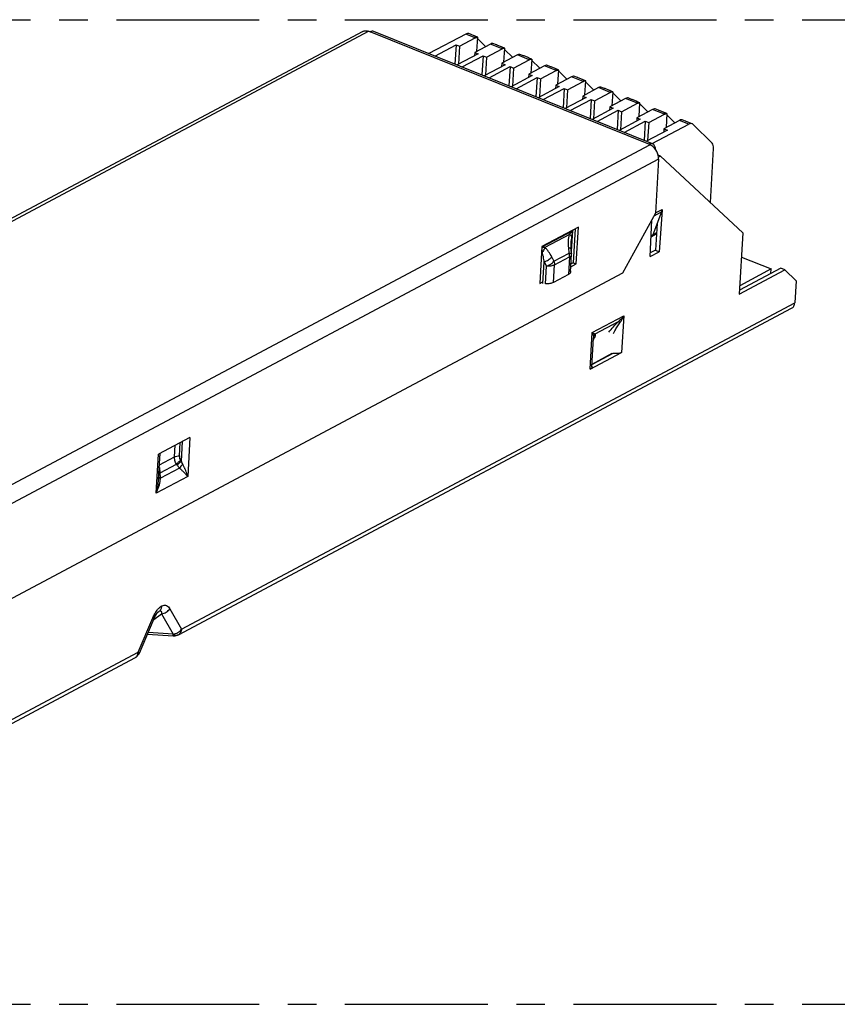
# Model space of a CAD drawing. Header units: millimetres. Extents: x 0 to 210, y 0 to 297.
# Tile 13 of 15: x 93 to 134, y 202 to 252. Entities that reach past the tile are written whole.
import ezdxf

# ---------------------------------------------------------------- set-up
doc = ezdxf.new("R2010")
doc.units = ezdxf.units.MM
doc.header["$LTSCALE"] = 19.36
doc.linetypes.add('CENTER', pattern=[0.6, 0.375, -0.075, 0.075, -0.075])
doc.layers.get('0').update_dxf_attribs({"linetype": 'CONTINUOUS'})
doc.layers.add('DEFAULT_1', color=7, linetype='CENTER')

msp = doc.modelspace()

# ---------------------------------------------------------------- linework, layer by layer
at = {"color": 6, "linetype": 'Continuous'}
for p, q in [((110.151, 251.363), (61.086, 225.252)), ((110.463, 251.367), (110.522, 251.343)), ((124.883, 245.651), (110.716, 251.366)), ((124.748, 245.605), (124.689, 245.628)), ((125.276, 245.031), (125.17, 245.074)), ((125.188, 244.881), (125.029, 242.122)), ((125.185, 244.983), (125.276, 245.031)), ((129.467, 241.137), (125.276, 245.031)), ((125.029, 242.122), (123.357, 239.076)), ((125.342, 242.195), (124.891, 241.022)), ((125.366, 242.286), (125.22, 240.171)), ((125.367, 242.32), (125.366, 242.286)), ((124.757, 239.925), (124.842, 241.781)), ((125.118, 241.612), (125.024, 240.251)), ((121.113, 241.418), (119.26, 240.432)), ((120.947, 241.33), (120.848, 239.613)), ((121.005, 239.55), (121.113, 241.418)), ((129.467, 241.137), (129.287, 238.023)), ((120.743, 240.725), (120.723, 240.375)), ((119.26, 240.432), (119.152, 238.564)), ((120.769, 240.106), (120.748, 240.385)), ((124.757, 239.925), (125.22, 240.171)), ((125.024, 240.251), (124.766, 240.113)), ((125.024, 240.251), (125.22, 240.171)), ((120.718, 239.15), (120.769, 240.04)), ((120.848, 239.613), (120.742, 239.556)), ((120.848, 239.613), (121.005, 239.55)), ((129.396, 239.903), (130.905, 239.294)), ((123.357, 239.076), (77.38, 214.609)), ((120.733, 239.405), (121.005, 239.55)), ((129.287, 238.023), (131.603, 239.255)), ((131.407, 239.335), (129.298, 238.212)), ((130.905, 239.294), (129.312, 238.446)), ((130.891, 239.06), (130.905, 239.294)), ((131.603, 239.255), (131.407, 239.335)), ((132.17, 238.694), (131.603, 239.255)), ((119.152, 238.564), (119.27, 238.626)), ((120.611, 239.021), (119.839, 238.61)), ((132.17, 238.694), (132.106, 237.582)), ((100.785, 220.715), (131.948, 237.299)), ((121.8, 234.32), (121.885, 235.792)), ((121.704, 234.203), (123.31, 235.058)), ((122.865, 235.005), (121.807, 234.442)), ((101.371, 230.74), (99.766, 229.886)), ((99.781, 228.601), (99.858, 229.935)), ((99.211, 220.741), (100.518, 220.657)), ((67.413, 202.956), (98.577, 219.54))]:
    msp.add_line(p, q, dxfattribs=at)
at = {"color": 9, "linetype": 'Continuous'}
for p, q in [((110.463, 251.367), (61.398, 225.257)), ((124.689, 245.628), (110.522, 251.343)), ((115.867, 251.034), (115.384, 251.229)), ((117.24, 250.48), (116.64, 250.722)), ((118.614, 249.926), (118.014, 250.168)), ((119.987, 249.372), (119.387, 249.614)), ((121.361, 248.818), (120.761, 249.06)), ((122.734, 248.264), (122.134, 248.506)), ((124.108, 247.71), (123.508, 247.952)), ((125.481, 247.156), (124.881, 247.398)), ((126.725, 246.654), (126.255, 246.844)), ((75.683, 219.494), (124.748, 245.605)), ((125.188, 244.881), (76.123, 218.77)), ((124.957, 241.99), (125.342, 242.195)), ((125.03, 242.14), (125.367, 242.32)), ((125.355, 242.29), (125.365, 242.286)), ((120.822, 241.238), (119.258, 240.406)), ((120.762, 240.197), (120.822, 241.238)), ((120.652, 241.049), (119.407, 240.386)), ((120.743, 240.725), (120.743, 240.725)), ((119.87, 239.685), (120.642, 240.096)), ((120.642, 240.096), (120.622, 240.363)), ((120.753, 240.105), (120.733, 240.373)), ((120.749, 240.373), (120.733, 240.373)), ((119.311, 238.549), (119.374, 239.65)), ((119.374, 239.65), (119.487, 239.432)), ((119.757, 239.903), (119.87, 239.685)), ((119.891, 239.5), (120.663, 239.911)), ((120.663, 239.911), (120.611, 239.021)), ((120.769, 240.04), (120.769, 240.04)), ((119.435, 238.542), (119.487, 239.432)), ((119.839, 238.61), (119.891, 239.5)), ((100.942, 220.998), (132.106, 237.582)), ((121.811, 236.06), (123.417, 236.915)), ((121.965, 235.996), (123.153, 236.628)), ((123.417, 236.915), (123.31, 235.058)), ((121.704, 234.203), (121.811, 236.06)), ((121.885, 235.792), (121.885, 235.792)), ((121.809, 234.465), (122.835, 235.011)), ((101.371, 230.74), (101.257, 228.76)), ((100.589, 229.755), (100.623, 230.342)), ((100.832, 229.796), (100.871, 230.474)), ((100.941, 229.516), (101, 230.542)), ((99.652, 227.905), (99.766, 229.886)), ((99.839, 229.925), (99.78, 228.899)), ((99.824, 229.348), (100.589, 229.755)), ((100.904, 229.566), (100.941, 229.516)), ((99.851, 228.933), (100.686, 229.378)), ((100.841, 229.182), (99.872, 228.667)), ((100.686, 229.378), (100.723, 229.328)), ((101.257, 228.76), (99.652, 227.905)), ((99.781, 228.6), (99.781, 228.601)), ((99.858, 228.867), (99.851, 228.933)), ((98.734, 219.823), (99.482, 221.57)), ((99.528, 221.482), (99.932, 221.779)), ((99.782, 221.896), (99.782, 221.896)), ((99.932, 221.779), (100.52, 220.742)), ((100.355, 222.035), (100.942, 220.998)), ((100.52, 220.742), (99.246, 220.824)), ((100.785, 220.715), (100.785, 220.715)), ((67.571, 203.239), (98.734, 219.823)), ((98.577, 219.54), (98.577, 219.54))]:
    msp.add_line(p, q, dxfattribs=at)
at = {"color": 7, "linetype": 'Continuous'}
for p, q in [((115.384, 251.229), (113.518, 250.236)), ((115.818, 251.138), (115.546, 251.248)), ((115.993, 251.062), (115.816, 251.134)), ((113.824, 250.112), (114.892, 250.681)), ((114.892, 250.681), (114.836, 249.704)), ((114.892, 250.681), (115.069, 250.609)), ((115.069, 250.609), (115.016, 249.693)), ((115.069, 250.609), (115.867, 251.034)), ((116.64, 250.722), (115.842, 250.297)), ((115.952, 250.356), (115.993, 251.062)), ((115.989, 251.004), (116.399, 250.598)), ((116.942, 250.679), (116.766, 250.75)), ((117.191, 250.584), (116.978, 250.67)), ((117.366, 250.508), (117.189, 250.579)), ((116.018, 250.226), (114.95, 249.658)), ((115.197, 249.558), (116.265, 250.126)), ((115.842, 250.297), (115.832, 250.127)), ((115.842, 250.297), (116.018, 250.226)), ((116.265, 250.126), (116.209, 249.15)), ((116.265, 250.126), (116.442, 250.055)), ((116.442, 250.055), (117.24, 250.48)), ((118.014, 250.168), (117.215, 249.743)), ((117.325, 249.802), (117.366, 250.508)), ((117.363, 250.45), (117.772, 250.044)), ((118.316, 250.125), (118.139, 250.196)), ((118.565, 250.03), (118.352, 250.116)), ((117.392, 249.672), (116.324, 249.104)), ((116.442, 250.055), (116.389, 249.139)), ((116.571, 249.004), (117.639, 249.572)), ((117.215, 249.743), (117.205, 249.573)), ((117.215, 249.743), (117.392, 249.672)), ((117.639, 249.572), (117.583, 248.596)), ((117.639, 249.572), (117.816, 249.501)), ((117.816, 249.501), (118.614, 249.926)), ((118.74, 249.954), (118.563, 250.025)), ((119.387, 249.614), (118.589, 249.189)), ((118.74, 249.954), (118.699, 249.248)), ((118.736, 249.896), (119.146, 249.49)), ((119.689, 249.571), (119.513, 249.642)), ((118.765, 249.118), (117.697, 248.55)), ((117.816, 249.501), (117.763, 248.585)), ((118.589, 249.189), (118.579, 249.019)), ((118.589, 249.189), (118.765, 249.118)), ((119.189, 248.947), (119.987, 249.372)), ((119.938, 249.476), (119.725, 249.562)), ((120.113, 249.4), (119.936, 249.471)), ((120.072, 248.694), (120.113, 249.4)), ((120.11, 249.342), (120.519, 248.936)), ((121.063, 249.017), (120.886, 249.088)), ((117.944, 248.45), (119.012, 249.018)), ((119.012, 249.018), (118.956, 248.042)), ((119.012, 249.018), (119.189, 248.947)), ((119.189, 248.947), (119.136, 248.031)), ((119.962, 248.635), (119.952, 248.465)), ((120.761, 249.06), (119.962, 248.635)), ((119.962, 248.635), (120.139, 248.564)), ((120.563, 248.393), (121.361, 248.818)), ((121.312, 248.922), (121.099, 249.008)), ((121.487, 248.846), (121.31, 248.917)), ((121.446, 248.14), (121.487, 248.846)), ((121.483, 248.788), (121.893, 248.382)), ((120.139, 248.564), (119.071, 247.996)), ((119.318, 247.896), (120.386, 248.464)), ((120.386, 248.464), (120.33, 247.488)), ((120.386, 248.464), (120.563, 248.393)), ((120.563, 248.393), (120.51, 247.476)), ((121.336, 248.081), (121.326, 247.911)), ((122.134, 248.506), (121.336, 248.081)), ((121.336, 248.081), (121.512, 248.01)), ((121.936, 247.839), (122.734, 248.264)), ((122.436, 248.463), (122.26, 248.534)), ((122.685, 248.368), (122.472, 248.454)), ((122.86, 248.292), (122.683, 248.363)), ((122.86, 248.292), (122.819, 247.586)), ((122.857, 248.234), (123.266, 247.828)), ((121.512, 248.01), (120.444, 247.442)), ((120.691, 247.342), (121.759, 247.91)), ((121.759, 247.91), (121.703, 246.934)), ((121.759, 247.91), (121.936, 247.839)), ((121.936, 247.839), (121.883, 246.922)), ((123.508, 247.952), (122.709, 247.527)), ((123.31, 247.285), (124.108, 247.71)), ((123.81, 247.909), (123.633, 247.98)), ((124.059, 247.813), (123.846, 247.899)), ((124.234, 247.738), (124.057, 247.809)), ((124.193, 247.032), (124.234, 247.738)), ((124.23, 247.68), (124.64, 247.274)), ((122.886, 247.456), (121.818, 246.887)), ((122.065, 246.788), (123.133, 247.356)), ((122.709, 247.527), (122.699, 247.357)), ((122.709, 247.527), (122.886, 247.456)), ((123.133, 247.356), (123.077, 246.38)), ((123.133, 247.356), (123.31, 247.285)), ((123.31, 247.285), (123.257, 246.368)), ((124.881, 247.398), (124.083, 246.973)), ((124.683, 246.731), (125.481, 247.156)), ((125.183, 247.355), (125.007, 247.426)), ((125.432, 247.259), (125.219, 247.345)), ((125.607, 247.184), (125.43, 247.255)), ((125.607, 247.184), (125.566, 246.478)), ((125.604, 247.126), (126.013, 246.72)), ((124.259, 246.902), (123.191, 246.333)), ((123.438, 246.234), (124.506, 246.802)), ((124.083, 246.973), (124.073, 246.803)), ((124.083, 246.973), (124.259, 246.902)), ((124.506, 246.802), (124.45, 245.825)), ((124.506, 246.802), (124.683, 246.731)), ((124.683, 246.731), (124.63, 245.814)), ((124.859, 245.661), (126.725, 246.654)), ((126.255, 246.844), (125.456, 246.419)), ((126.557, 246.801), (126.38, 246.872)), ((126.887, 246.673), (126.593, 246.791)), ((127.903, 245.682), (126.936, 246.64)), ((125.633, 246.348), (124.565, 245.779)), ((125.456, 246.419), (125.446, 246.248)), ((125.456, 246.419), (125.633, 246.348)), ((127.818, 242.669), (127.976, 245.415)), ((124.803, 240.929), (125.081, 241.077)), ((125.084, 241.124), (124.805, 240.976))]:
    msp.add_line(p, q, dxfattribs=at)
at = {"color": 6, "linetype": 'Continuous'}
for points in [[(120.748, 240.385), (120.743, 240.46), (120.74, 240.534), (120.739, 240.605), (120.74, 240.673), (120.743, 240.725)], [(98.801, 219.784), (99.551, 221.538), (99.569, 221.577), (99.587, 221.616), (99.606, 221.653), (99.626, 221.69), (99.646, 221.724), (99.666, 221.756), (99.686, 221.787), (99.706, 221.814), (99.725, 221.838), (99.742, 221.858), (99.758, 221.874), (99.77, 221.886), (99.779, 221.894), (99.782, 221.896)]]:
    msp.add_lwpolyline(points, dxfattribs=at)
at = {"color": 7, "linetype": 'Continuous'}
for centre, radius, start, end in [((115.797, 250.989), 0.145, 68.0293, 82.6827), ((115.793, 250.983), 0.153, 51.2567, 53.8685), ((115.789, 250.979), 0.159, 45.2404, 51.2318), ((116.924, 250.535), 0.145, 68.0293, 82.6827), ((117.171, 250.435), 0.145, 68.0293, 82.6827), ((117.166, 250.429), 0.153, 51.2567, 53.8685), ((117.163, 250.425), 0.159, 45.2404, 51.2318), ((118.297, 249.981), 0.145, 68.0293, 82.6827), ((118.544, 249.881), 0.145, 68.0293, 82.6827), ((118.54, 249.875), 0.153, 51.2567, 53.8685), ((118.536, 249.87), 0.159, 45.2404, 51.2318), ((119.671, 249.427), 0.145, 68.0293, 82.6827), ((119.918, 249.327), 0.145, 68.0293, 82.6827), ((119.913, 249.321), 0.153, 51.2567, 53.8685), ((119.91, 249.316), 0.159, 45.2404, 51.2318), ((121.044, 248.873), 0.145, 68.0293, 82.6827), ((121.291, 248.773), 0.145, 68.0293, 82.6827), ((121.287, 248.766), 0.153, 51.2567, 53.8685), ((121.283, 248.762), 0.159, 45.2404, 51.2318), ((122.418, 248.319), 0.145, 68.0293, 82.6827), ((122.665, 248.219), 0.145, 68.0293, 82.6827), ((122.66, 248.212), 0.153, 51.2567, 53.8685), ((122.657, 248.208), 0.159, 45.2404, 51.2318), ((123.791, 247.765), 0.145, 68.0293, 82.6827), ((124.038, 247.665), 0.145, 68.0293, 82.6827), ((124.034, 247.658), 0.153, 51.2567, 53.8685), ((124.03, 247.654), 0.159, 45.2404, 51.2318), ((125.165, 247.211), 0.145, 68.0293, 82.6827), ((125.412, 247.111), 0.145, 68.0293, 82.6827), ((125.407, 247.104), 0.153, 51.2567, 53.8685), ((125.404, 247.1), 0.159, 45.2404, 51.2318), ((126.538, 246.657), 0.145, 68.0293, 82.6827)]:
    msp.add_arc(centre, radius, start, end, dxfattribs=at)
at = {"color": 6, "linetype": 'Continuous'}
for centre, radius, start, end in [((124.547, 245.108), 0.536, 61.9482, 67.9682), ((124.524, 245.064), 0.586, 58.5197, 61.9887), ((124.818, 245.489), 0.174, 68.0941, 80.2727), ((124.99, 242.327), 0.376, 339.3449, 341.2255), ((124.967, 242.335), 0.4, 341.2637, 346.677), ((124.936, 242.342), 0.432, 346.6546, 350.0853), ((124.922, 242.343), 0.446, 350.3385, 351.4367), ((124.895, 242.347), 0.473, 351.4762, 356.7465), ((120.268, 240.069), 0.502, 356.7131, 4.2931), ((100.55, 221.156), 0.5, 266.3602, 270.7757), ((98.341, 219.981), 0.5, 298.0856, 332.7149), ((98.343, 219.981), 0.499, 332.7005, 336.8452)]:
    msp.add_arc(centre, radius, start, end, dxfattribs=at)
at = {"color": 9, "linetype": 'Continuous'}
for centre, radius, start, end in [((121.391, 240.826), 2.22, 195.2011, 197.7307), ((120.665, 240.046), 0.104, 356.9032, 2.5339), ((98.058, 227.794), 3.344, 23.3514, 24.3072), ((96.436, 228.708), 3.35, 2.2282, 3.258), ((97.506, 228.732), 2.279, 356.697, 358.2632), ((96.754, 228.721), 3.031, 1.6549, 2.2173), ((97.104, 228.73), 2.681, 359.8071, 1.6874), ((97.622, 228.729), 2.163, 358.266, 359.5864), ((97.678, 228.728), 2.107, 359.5913, 359.7944), ((98.362, 228.751), 1.512, 353.9886, 356.7847), ((101.821, 220.071), 2.754, 146.3082, 147.2598)]:
    msp.add_arc(centre, radius, start, end, dxfattribs=at)
at = {"color": 6, "linetype": 'Continuous'}
for points, knots in [([(110.151, 251.363), (110.196, 251.387), (110.304, 251.412), (110.412, 251.388), (110.463, 251.367)], [0, 0, 0, 0, 0.47638, 1, 1, 1, 1]), ([(110.716, 251.366), (110.687, 251.377), (110.618, 251.384), (110.554, 251.36), (110.522, 251.343)], [0, 0, 0, 0, 0.461736, 1, 1, 1, 1]), ([(124.847, 245.661), (124.838, 245.663), (124.798, 245.666), (124.757, 245.657), (124.728, 245.646)], [0, 0, 0, 0, 0.234446, 1, 1, 1, 1]), ([(125.029, 245.378), (125.027, 245.411), (125.018, 245.471), (124.989, 245.553), (124.944, 245.615), (124.904, 245.642), (124.883, 245.651)], [0, 0, 0, 0, 0.300046, 0.56254, 0.791579, 1, 1, 1, 1]), ([(125.188, 244.881), (125.196, 245.013), (125.126, 245.283), (124.943, 245.494), (124.83, 245.563)], [0, 0, 0, 0, 0.499333, 1, 1, 1, 1]), ([(120.718, 239.15), (120.717, 239.138), (120.711, 239.113), (120.679, 239.063), (120.64, 239.036), (120.611, 239.021)], [0, 0, 0, 0, 0.21039, 0.44014, 1, 1, 1, 1]), ([(120.701, 239.216), (120.704, 239.21), (120.714, 239.19), (120.719, 239.167), (120.718, 239.15)], [0, 0, 0, 0, 0.266097, 1, 1, 1, 1]), ([(119.839, 238.61), (119.784, 238.58), (119.649, 238.543), (119.51, 238.538), (119.435, 238.542)], [0, 0, 0, 0, 0.455856, 1, 1, 1, 1]), ([(131.948, 237.299), (131.994, 237.323), (132.076, 237.41), (132.102, 237.523), (132.106, 237.582)], [0, 0, 0, 0, 0.467975, 1, 1, 1, 1]), ([(123.31, 235.058), (123.282, 235.042), (123.216, 235.019), (123.067, 234.99), (122.946, 234.993), (122.865, 235.004)], [0, 0, 0, 0, 0.212529, 0.458657, 1, 1, 1, 1]), ([(121.8, 234.32), (121.799, 234.297), (121.774, 234.247), (121.73, 234.217), (121.704, 234.203)], [0, 0, 0, 0, 0.4376, 1, 1, 1, 1]), ([(121.757, 234.415), (121.764, 234.407), (121.787, 234.381), (121.802, 234.345), (121.8, 234.32)], [0, 0, 0, 0, 0.285795, 1, 1, 1, 1])]:
    msp.add_open_spline(points, degree=3, knots=knots, dxfattribs=at)
at = {"color": 7, "linetype": 'Continuous'}
for points, knots in [([(115.546, 251.248), (115.522, 251.257), (115.464, 251.263), (115.411, 251.243), (115.384, 251.229)], [0, 0, 0, 0, 0.461731, 1, 1, 1, 1]), ([(115.867, 251.034), (115.878, 251.04), (115.917, 251.058), (115.962, 251.066), (115.993, 251.062)], [0, 0, 0, 0, 0.2775, 1, 1, 1, 1]), ([(116.766, 250.75), (116.756, 250.752), (116.712, 250.753), (116.67, 250.738), (116.64, 250.722)], [0, 0, 0, 0, 0.228548, 1, 1, 1, 1]), ([(117.24, 250.48), (117.251, 250.486), (117.29, 250.504), (117.335, 250.512), (117.366, 250.508)], [0, 0, 0, 0, 0.2775, 1, 1, 1, 1]), ([(118.139, 250.196), (118.129, 250.198), (118.086, 250.199), (118.043, 250.184), (118.014, 250.168)], [0, 0, 0, 0, 0.228548, 1, 1, 1, 1]), ([(118.614, 249.926), (118.625, 249.932), (118.664, 249.95), (118.709, 249.958), (118.74, 249.954)], [0, 0, 0, 0, 0.2775, 1, 1, 1, 1]), ([(119.513, 249.642), (119.503, 249.644), (119.459, 249.645), (119.417, 249.63), (119.387, 249.614)], [0, 0, 0, 0, 0.228548, 1, 1, 1, 1]), ([(119.987, 249.372), (119.998, 249.378), (120.037, 249.396), (120.082, 249.404), (120.113, 249.4)], [0, 0, 0, 0, 0.2775, 1, 1, 1, 1]), ([(120.886, 249.088), (120.876, 249.089), (120.833, 249.091), (120.79, 249.076), (120.761, 249.06)], [0, 0, 0, 0, 0.228548, 1, 1, 1, 1]), ([(121.361, 248.818), (121.372, 248.824), (121.411, 248.842), (121.456, 248.85), (121.487, 248.846)], [0, 0, 0, 0, 0.2775, 1, 1, 1, 1]), ([(122.26, 248.534), (122.25, 248.535), (122.206, 248.537), (122.164, 248.522), (122.134, 248.506)], [0, 0, 0, 0, 0.228548, 1, 1, 1, 1]), ([(122.734, 248.264), (122.745, 248.269), (122.784, 248.288), (122.829, 248.296), (122.86, 248.292)], [0, 0, 0, 0, 0.2775, 1, 1, 1, 1]), ([(123.633, 247.98), (123.623, 247.981), (123.58, 247.983), (123.537, 247.968), (123.508, 247.952)], [0, 0, 0, 0, 0.228548, 1, 1, 1, 1]), ([(124.108, 247.71), (124.119, 247.715), (124.158, 247.734), (124.203, 247.742), (124.234, 247.738)], [0, 0, 0, 0, 0.2775, 1, 1, 1, 1]), ([(125.007, 247.426), (124.997, 247.427), (124.953, 247.429), (124.911, 247.414), (124.881, 247.398)], [0, 0, 0, 0, 0.228548, 1, 1, 1, 1]), ([(125.481, 247.156), (125.492, 247.161), (125.531, 247.179), (125.576, 247.188), (125.607, 247.184)], [0, 0, 0, 0, 0.2775, 1, 1, 1, 1]), ([(126.38, 246.872), (126.37, 246.873), (126.327, 246.874), (126.284, 246.859), (126.255, 246.844)], [0, 0, 0, 0, 0.228548, 1, 1, 1, 1]), ([(126.887, 246.673), (126.863, 246.682), (126.805, 246.688), (126.752, 246.668), (126.725, 246.654)], [0, 0, 0, 0, 0.461731, 1, 1, 1, 1]), ([(126.936, 246.64), (126.933, 246.643), (126.918, 246.657), (126.901, 246.667), (126.887, 246.673)], [0, 0, 0, 0, 0.256487, 1, 1, 1, 1]), ([(127.976, 245.415), (127.979, 245.468), (127.974, 245.563), (127.932, 245.653), (127.903, 245.682)], [0, 0, 0, 0, 0.561772, 1, 1, 1, 1])]:
    msp.add_open_spline(points, degree=3, knots=knots, dxfattribs=at)
for points in [[(115.852, 251.124), (115.863, 251.12), (115.874, 251.114), (115.883, 251.107)], [(117.225, 250.57), (117.236, 250.566), (117.247, 250.56), (117.257, 250.553)], [(118.599, 250.016), (118.61, 250.012), (118.621, 250.006), (118.63, 249.998)], [(119.972, 249.462), (119.983, 249.457), (119.994, 249.451), (120.004, 249.444)], [(121.346, 248.908), (121.357, 248.903), (121.368, 248.897), (121.377, 248.89)], [(122.719, 248.354), (122.73, 248.349), (122.741, 248.343), (122.751, 248.336)], [(124.093, 247.8), (124.104, 247.795), (124.115, 247.789), (124.124, 247.782)], [(125.466, 247.246), (125.477, 247.241), (125.488, 247.235), (125.498, 247.228)]]:
    msp.add_open_spline(points, degree=3, dxfattribs=at)
at = {"color": 6, "linetype": 'Continuous'}
for points in [[(124.728, 245.646), (124.715, 245.641), (124.702, 245.635), (124.689, 245.628)], [(100.556, 220.656), (100.635, 220.657), (100.715, 220.678), (100.785, 220.715)]]:
    msp.add_open_spline(points, degree=3, dxfattribs=at)
at = {"color": 9, "linetype": 'Continuous'}
for points, knots in [([(120.652, 241.049), (120.665, 241.066), (120.718, 241.131), (120.776, 241.193), (120.822, 241.238)], [0, 0, 0, 0, 0.244814, 1, 1, 1, 1]), ([(120.822, 241.238), (120.816, 241.213), (120.792, 241.115), (120.773, 241.016), (120.762, 240.94)], [0, 0, 0, 0, 0.248853, 1, 1, 1, 1]), ([(120.622, 240.363), (120.613, 240.479), (120.604, 240.709), (120.627, 240.939), (120.652, 241.049)], [0, 0, 0, 0, 0.505693, 1, 1, 1, 1]), ([(120.762, 240.94), (120.754, 240.961), (120.72, 241.002), (120.678, 241.033), (120.653, 241.049)], [0, 0, 0, 0, 0.418672, 1, 1, 1, 1]), ([(120.743, 240.725), (120.741, 240.695), (120.735, 240.578), (120.733, 240.46), (120.733, 240.373)], [0, 0, 0, 0, 0.251721, 1, 1, 1, 1]), ([(120.762, 240.94), (120.755, 240.887), (120.748, 240.815), (120.744, 240.743), (120.743, 240.725)], [0, 0, 0, 0, 0.751652, 1, 1, 1, 1]), ([(119.341, 240.387), (119.334, 240.387), (119.306, 240.387), (119.278, 240.386), (119.257, 240.385)], [0, 0, 0, 0, 0.256419, 1, 1, 1, 1]), ([(119.407, 240.386), (119.4, 240.366), (119.368, 240.281), (119.32, 240.203), (119.277, 240.15)], [0, 0, 0, 0, 0.241736, 1, 1, 1, 1]), ([(119.374, 239.65), (119.363, 239.735), (119.337, 239.903), (119.3, 240.07), (119.277, 240.15)], [0, 0, 0, 0, 0.509794, 1, 1, 1, 1]), ([(119.757, 239.903), (119.709, 239.996), (119.633, 240.129), (119.512, 240.289), (119.444, 240.358), (119.407, 240.386)], [0, 0, 0, 0, 0.519821, 0.767085, 1, 1, 1, 1]), ([(120.622, 240.363), (120.64, 240.365), (120.665, 240.367), (120.697, 240.369), (120.715, 240.37), (120.729, 240.372), (120.738, 240.372), (120.744, 240.373), (120.747, 240.373), (120.748, 240.374), (120.749, 240.373), (120.749, 240.373)], [0, 0, 0, 0, 0.426131, 0.5985, 0.741377, 0.853752, 0.934695, 0.963169, 0.983575, 0.995865, 1, 1, 1, 1]), ([(120.642, 240.096), (120.66, 240.098), (120.685, 240.1), (120.716, 240.102), (120.735, 240.103), (120.749, 240.104), (120.758, 240.105), (120.764, 240.106), (120.766, 240.106), (120.768, 240.106), (120.769, 240.106), (120.769, 240.106)], [0, 0, 0, 0, 0.425535, 0.598109, 0.741475, 0.854282, 0.935251, 0.963587, 0.983821, 0.995957, 1, 1, 1, 1]), ([(120.663, 239.911), (120.663, 239.926), (120.664, 239.988), (120.654, 240.05), (120.642, 240.096)], [0, 0, 0, 0, 0.241238, 1, 1, 1, 1]), ([(120.769, 240.106), (120.768, 240.106), (120.767, 240.106), (120.764, 240.105), (120.759, 240.106), (120.755, 240.105), (120.753, 240.105)], [0, 0, 0, 0, 0.064488, 0.253154, 0.56512, 1, 1, 1, 1]), ([(120.769, 240.05), (120.769, 240.055), (120.767, 240.072), (120.761, 240.089), (120.755, 240.1)], [0, 0, 0, 0, 0.241116, 1, 1, 1, 1]), ([(119.374, 239.65), (119.449, 239.68), (119.586, 239.752), (119.708, 239.849), (119.757, 239.903)], [0, 0, 0, 0, 0.527581, 1, 1, 1, 1]), ([(119.487, 239.432), (119.525, 239.446), (119.598, 239.482), (119.702, 239.542), (119.794, 239.609), (119.846, 239.66), (119.87, 239.685)], [0, 0, 0, 0, 0.26414, 0.527475, 0.776635, 1, 1, 1, 1]), ([(119.87, 239.685), (119.874, 239.67), (119.888, 239.609), (119.893, 239.546), (119.891, 239.5)], [0, 0, 0, 0, 0.258672, 1, 1, 1, 1]), ([(120.663, 239.911), (120.691, 239.926), (120.74, 239.959), (120.768, 240.015), (120.769, 240.04)], [0, 0, 0, 0, 0.563341, 1, 1, 1, 1]), ([(119.891, 239.5), (119.835, 239.47), (119.7, 239.433), (119.561, 239.427), (119.487, 239.432)], [0, 0, 0, 0, 0.455787, 1, 1, 1, 1]), ([(122.661, 236.081), (122.734, 236.173), (122.892, 236.362), (123.06, 236.54), (123.153, 236.628)], [0, 0, 0, 0, 0.480819, 1, 1, 1, 1]), ([(123.417, 236.915), (123.398, 236.889), (123.319, 236.786), (123.228, 236.691), (123.153, 236.628)], [0, 0, 0, 0, 0.245446, 1, 1, 1, 1]), ([(123.153, 236.628), (123.157, 236.625), (123.18, 236.603), (123.202, 236.58), (123.221, 236.56)], [0, 0, 0, 0, 0.149836, 1, 1, 1, 1]), ([(123.221, 236.56), (123.241, 236.588), (123.317, 236.699), (123.379, 236.821), (123.417, 236.915)], [0, 0, 0, 0, 0.249009, 1, 1, 1, 1]), ([(122.894, 236.01), (122.916, 236.056), (122.977, 236.171), (123.082, 236.357), (123.173, 236.492), (123.221, 236.56)], [0, 0, 0, 0, 0.23788, 0.608655, 1, 1, 1, 1]), ([(121.811, 236.06), (121.827, 236.053), (121.878, 236.032), (121.93, 236.011), (121.965, 235.996)], [0, 0, 0, 0, 0.307729, 1, 1, 1, 1]), ([(121.811, 236.06), (121.829, 236.024), (121.86, 235.956), (121.88, 235.883), (121.884, 235.849)], [0, 0, 0, 0, 0.541213, 1, 1, 1, 1]), ([(121.885, 235.792), (121.885, 235.783), (121.881, 235.744), (121.875, 235.706), (121.869, 235.677)], [0, 0, 0, 0, 0.23496, 1, 1, 1, 1]), ([(121.965, 235.996), (121.943, 235.977), (121.907, 235.932), (121.888, 235.877), (121.884, 235.849)], [0, 0, 0, 0, 0.503242, 1, 1, 1, 1]), ([(121.884, 235.849), (121.885, 235.844), (121.886, 235.826), (121.886, 235.807), (121.885, 235.793)], [0, 0, 0, 0, 0.239233, 1, 1, 1, 1]), ([(121.965, 235.996), (121.97, 235.983), (121.97, 235.949), (121.956, 235.873), (121.932, 235.814), (121.913, 235.772)], [0, 0, 0, 0, 0.18325, 0.416061, 1, 1, 1, 1]), ([(100.686, 229.378), (100.653, 229.435), (100.6, 229.558), (100.586, 229.691), (100.589, 229.755)], [0, 0, 0, 0, 0.509684, 1, 1, 1, 1]), ([(100.589, 229.755), (100.623, 229.773), (100.704, 229.795), (100.787, 229.799), (100.832, 229.796)], [0, 0, 0, 0, 0.455794, 1, 1, 1, 1]), ([(100.904, 229.566), (100.86, 229.541), (100.781, 229.485), (100.713, 229.415), (100.686, 229.378)], [0, 0, 0, 0, 0.525341, 1, 1, 1, 1]), ([(100.832, 229.796), (100.829, 229.756), (100.841, 229.673), (100.88, 229.6), (100.904, 229.566)], [0, 0, 0, 0, 0.493962, 1, 1, 1, 1]), ([(99.816, 229.214), (99.817, 229.19), (99.823, 229.096), (99.837, 229.003), (99.851, 228.933)], [0, 0, 0, 0, 0.245103, 1, 1, 1, 1]), ([(100.723, 229.328), (100.75, 229.365), (100.818, 229.435), (100.897, 229.491), (100.941, 229.516)], [0, 0, 0, 0, 0.474614, 1, 1, 1, 1]), ([(100.841, 229.182), (100.83, 229.193), (100.789, 229.24), (100.751, 229.29), (100.723, 229.328)], [0, 0, 0, 0, 0.246434, 1, 1, 1, 1]), ([(101.008, 229.372), (100.973, 229.345), (100.91, 229.287), (100.859, 229.218), (100.841, 229.182)], [0, 0, 0, 0, 0.522443, 1, 1, 1, 1]), ([(100.841, 229.182), (100.854, 229.17), (100.905, 229.123), (100.956, 229.074), (100.993, 229.038)], [0, 0, 0, 0, 0.259435, 1, 1, 1, 1]), ([(101.008, 229.372), (101.002, 229.383), (100.978, 229.431), (100.956, 229.479), (100.941, 229.516)], [0, 0, 0, 0, 0.246969, 1, 1, 1, 1]), ([(101.105, 229.171), (101.098, 229.187), (101.067, 229.255), (101.034, 229.322), (101.008, 229.372)], [0, 0, 0, 0, 0.243933, 1, 1, 1, 1]), ([(101.257, 228.76), (101.249, 228.789), (101.212, 228.911), (101.166, 229.031), (101.128, 229.12)], [0, 0, 0, 0, 0.238915, 1, 1, 1, 1]), ([(99.652, 227.905), (99.686, 228.018), (99.743, 228.247), (99.774, 228.482), (99.781, 228.6)], [0, 0, 0, 0, 0.498857, 1, 1, 1, 1]), ([(99.652, 227.905), (99.707, 228.014), (99.8, 228.237), (99.854, 228.474), (99.866, 228.593)], [0, 0, 0, 0, 0.504321, 1, 1, 1, 1]), ([(99.872, 228.667), (99.853, 228.671), (99.823, 228.678), (99.793, 228.694), (99.786, 228.704)], [0, 0, 0, 0, 0.625769, 1, 1, 1, 1]), ([(99.797, 228.873), (99.801, 228.873), (99.821, 228.869), (99.842, 228.868), (99.858, 228.867)], [0, 0, 0, 0, 0.200134, 1, 1, 1, 1]), ([(99.851, 228.933), (99.846, 228.933), (99.829, 228.934), (99.812, 228.935), (99.8, 228.937)], [0, 0, 0, 0, 0.28416, 1, 1, 1, 1]), ([(100.993, 229.038), (101.042, 228.991), (101.134, 228.901), (101.219, 228.805), (101.257, 228.76)], [0, 0, 0, 0, 0.535998, 1, 1, 1, 1]), ([(99.7, 221.958), (99.735, 222.004), (99.807, 222.087), (99.895, 222.156), (99.94, 222.18)], [0, 0, 0, 0, 0.534694, 1, 1, 1, 1]), ([(99.814, 221.916), (99.851, 221.944), (99.916, 222.026), (99.937, 222.127), (99.94, 222.18)], [0, 0, 0, 0, 0.469906, 1, 1, 1, 1]), ([(99.94, 222.18), (99.979, 222.201), (100.061, 222.229), (100.187, 222.21), (100.287, 222.139), (100.333, 222.071), (100.355, 222.035)], [0, 0, 0, 0, 0.272867, 0.507966, 0.742737, 1, 1, 1, 1]), ([(99.482, 221.57), (99.512, 221.639), (99.576, 221.774), (99.656, 221.9), (99.7, 221.958)], [0, 0, 0, 0, 0.50941, 1, 1, 1, 1]), ([(99.482, 221.57), (99.492, 221.565), (99.509, 221.556), (99.53, 221.545), (99.543, 221.538), (99.548, 221.534), (99.549, 221.532), (99.549, 221.532)], [0, 0, 0, 0, 0.425969, 0.737809, 0.928561, 0.978263, 1, 1, 1, 1]), ([(99.53, 221.599), (99.567, 221.654), (99.625, 221.736), (99.71, 221.834), (99.757, 221.878), (99.782, 221.896)], [0, 0, 0, 0, 0.510681, 0.764983, 1, 1, 1, 1]), ([(99.782, 221.896), (99.785, 221.898), (99.795, 221.905), (99.806, 221.912), (99.814, 221.916)], [0, 0, 0, 0, 0.268604, 1, 1, 1, 1]), ([(99.814, 221.916), (99.833, 221.926), (99.866, 221.938), (99.901, 221.919), (99.917, 221.899), (99.926, 221.874), (99.934, 221.833), (99.934, 221.801), (99.932, 221.779)], [0, 0, 0, 0, 0.278982, 0.380195, 0.482353, 0.594481, 0.718563, 1, 1, 1, 1]), ([(99.932, 221.779), (100.016, 221.79), (100.179, 221.849), (100.307, 221.966), (100.355, 222.035)], [0, 0, 0, 0, 0.501855, 1, 1, 1, 1]), ([(99.549, 221.532), (99.548, 221.53), (99.542, 221.532), (99.533, 221.534), (99.516, 221.539), (99.503, 221.544), (99.496, 221.546)], [0, 0, 0, 0, 0.071835, 0.262157, 0.573229, 1, 1, 1, 1]), ([(100.518, 220.657), (100.517, 220.657), (100.518, 220.66), (100.517, 220.663), (100.518, 220.671), (100.517, 220.68), (100.518, 220.692), (100.518, 220.713), (100.519, 220.73), (100.52, 220.742)], [0, 0, 0, 0, 0.016472, 0.064909, 0.145098, 0.25659, 0.39888, 0.571005, 1, 1, 1, 1]), ([(100.524, 220.711), (100.524, 220.704), (100.523, 220.69), (100.521, 220.675), (100.519, 220.666), (100.519, 220.661), (100.518, 220.659), (100.518, 220.657), (100.518, 220.657)], [0, 0, 0, 0, 0.430076, 0.744059, 0.855298, 0.935013, 0.983161, 1, 1, 1, 1]), ([(100.52, 220.742), (100.561, 220.748), (100.644, 220.768), (100.76, 220.823), (100.862, 220.9), (100.919, 220.963), (100.942, 220.998)], [0, 0, 0, 0, 0.24816, 0.501849, 0.75458, 1, 1, 1, 1]), ([(100.785, 220.715), (100.749, 220.696), (100.662, 220.674), (100.576, 220.692), (100.535, 220.707)], [0, 0, 0, 0, 0.477744, 1, 1, 1, 1]), ([(100.942, 220.998), (100.939, 220.939), (100.913, 220.826), (100.831, 220.739), (100.785, 220.715)], [0, 0, 0, 0, 0.53207, 1, 1, 1, 1]), ([(98.577, 219.54), (98.623, 219.565), (98.705, 219.651), (98.731, 219.764), (98.734, 219.823)], [0, 0, 0, 0, 0.46795, 1, 1, 1, 1]), ([(98.734, 219.823), (98.744, 219.817), (98.761, 219.809), (98.782, 219.798), (98.795, 219.791), (98.8, 219.787), (98.802, 219.785), (98.801, 219.784)], [0, 0, 0, 0, 0.425353, 0.736156, 0.926927, 0.977169, 1, 1, 1, 1]), ([(98.801, 219.784), (98.801, 219.783), (98.794, 219.785), (98.786, 219.787), (98.768, 219.793), (98.756, 219.797), (98.748, 219.799)], [0, 0, 0, 0, 0.073186, 0.263078, 0.573023, 1, 1, 1, 1])]:
    msp.add_open_spline(points, degree=3, knots=knots, dxfattribs=at)
for points in [[(119.407, 240.386), (119.385, 240.387), (119.363, 240.387), (119.341, 240.387)], [(99.872, 228.667), (99.871, 228.734), (99.866, 228.801), (99.858, 228.867)]]:
    msp.add_open_spline(points, degree=3, dxfattribs=at)
at = {"layer": 'DEFAULT_1', "color": 5, "linetype": 'CENTER'}
for p, q in [((51.167, 251.957), (151.182, 251.957)), ((51.167, 201.944), (151.182, 201.944))]:
    msp.add_line(p, q, dxfattribs=at)

doc.saveas('drawing.dxf')
